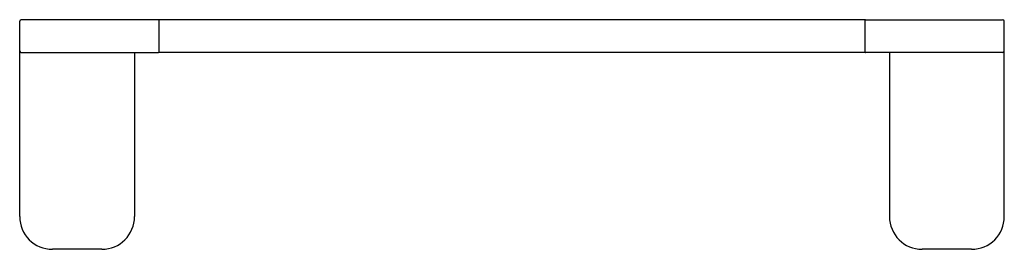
# Model space of a CAD drawing. Header units: millimetres. Extents: x 3995.518 to 3995.818, y 1913.034 to 1913.104.
import ezdxf

# ---------------------------------------------------------------- set-up
doc = ezdxf.new("R2010")
doc.units = ezdxf.units.MM
doc.layers.add('SANINDUSA', color=3, linetype='Continuous')

msp = doc.modelspace()

# ---------------------------------------------------------------- linework, layer by layer
at = {"layer": 'SANINDUSA'}
for p, q in [((3995.5179, 1913.04444), (3995.5179, 1913.10394)), ((3995.56015, 1913.10444), (3995.5184, 1913.10444)), ((3995.5604, 1913.09444), (3995.5604, 1913.10444)), ((3995.7754, 1913.10444), (3995.5604, 1913.10444)), ((3995.7754, 1913.10444), (3995.7754, 1913.09444)), ((3995.77565, 1913.10444), (3995.8174, 1913.10444)), ((3995.8179, 1913.04444), (3995.8179, 1913.10394)), ((3995.5184, 1913.09444), (3995.56015, 1913.09444)), ((3995.5529, 1913.09444), (3995.5529, 1913.04444)), ((3995.7754, 1913.09444), (3995.5604, 1913.09444)), ((3995.8174, 1913.09444), (3995.77565, 1913.09444)), ((3995.7829, 1913.09444), (3995.7829, 1913.04444)), ((3995.5429, 1913.03444), (3995.5279, 1913.03444)), ((3995.8079, 1913.03444), (3995.7929, 1913.03444))]:
    msp.add_line(p, q, dxfattribs=at)
for centre, radius, start, end in [((3995.5184, 1913.10394), 0.0005, 90, 180), ((3995.56015, 1913.10419), 0.00025, 22.5, 90), ((3995.77565, 1913.10419), 0.00025, 90, 157.5), ((3995.8174, 1913.10394), 0.0005, 0, 90), ((3995.5184, 1913.09494), 0.0005, 180, 270), ((3995.56015, 1913.09469), 0.00025, 270, 348.75), ((3995.77565, 1913.09469), 0.00025, 202.5, 270), ((3995.8174, 1913.09494), 0.0005, 270, 0), ((3995.5279, 1913.04444), 0.01, 180, 270), ((3995.5429, 1913.04444), 0.01, 270, 0), ((3995.7929, 1913.04444), 0.01, 180, 270), ((3995.8079, 1913.04444), 0.01, 270, 0)]:
    msp.add_arc(centre, radius, start, end, dxfattribs=at)

doc.saveas('drawing.dxf')
